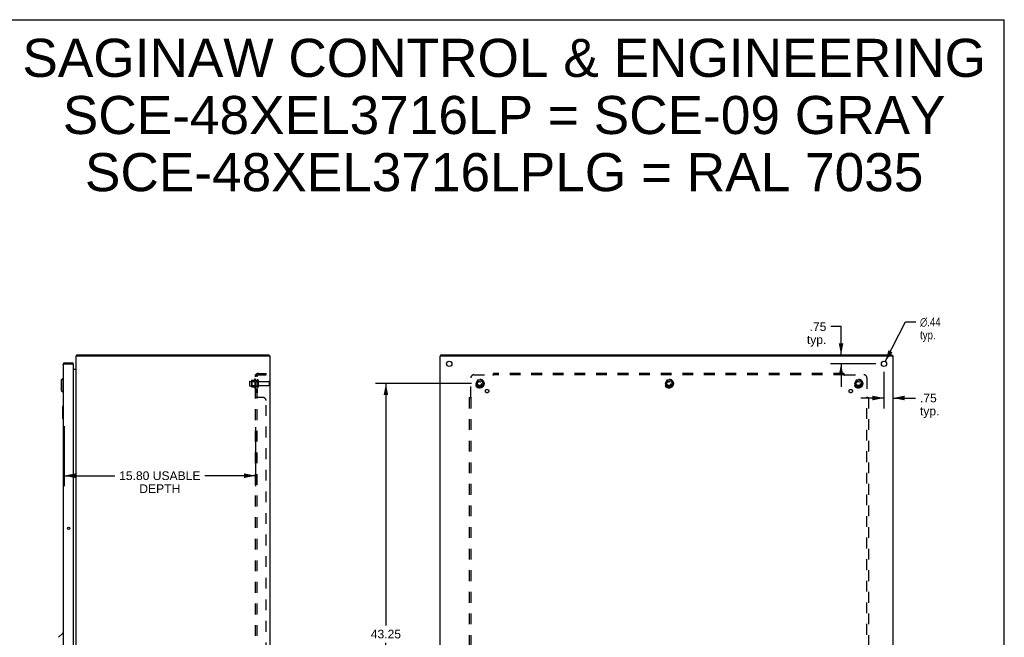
# Model space of a CAD drawing. Header units: inches. Extents: x 0 to 162, y 0 to 105.
# Tile 10 of 10: x 81 to 162, y 54 to 105. Entities that reach past the tile are written whole.
import ezdxf

# ---------------------------------------------------------------- set-up
doc = ezdxf.new("R2010")
doc.units = ezdxf.units.IN
doc.header["$LTSCALE"] = 8.904762
doc.header["$MEASUREMENT"] = 0
doc.linetypes.add('HIDDEN', pattern=[0.2, 0.1, -0.1])
doc.layers.get('0').update_dxf_attribs({"linetype": 'CONTINUOUS'})
for name, color, linetype in [('02___PRT_ALL_AXES', 7, 'CONTINUOUS'), ('BENT-SUB-8STUDS', 7, 'CONTINUOUS'), ('DEFAULT_2', 8, 'HIDDEN'), ('DIMENSIONS', 7, 'CONTINUOUS')]:
    doc.layers.add(name, color=color, linetype=linetype)
doc.styles.get("Standard").update_dxf_attribs({"font": 'arial.ttf'})
doc.styles.add('TEXTSTYLE_1', font='gdt', dxfattribs={"width": 0.8})
doc.dimstyles.new('DIMSTYLE_1', dxfattribs={"dimtxt": 0.714286, "dimasz": 0.952381, "dimexe": 0.09, "dimexo": 0.07, "dimgap": 0.0375, "dimtad": 0, "dimtih": 1, "dimtoh": 1, "dimzin": 4, "dimdsep": 46, "dimtxsty": 'Standard', "dimblk": '_FILLED', "dimblk1": '_FILLED', "dimblk2": '_FILLED', "dimcen": 0.09, "dimazin": 1, "dimtfac": 1, "dimtofl": 0, "dimtmove": 0, "dimatfit": 3, "dimldrblk": '_FILLED', "dimfxl": 0, "dimtolj": 1, "dimtzin": 4, "dimarcsym": 0})
doc.dimstyles.new('DIMSTYLE_2', dxfattribs={"dimtxt": 0.714286, "dimasz": 0.952381, "dimexe": 0.09, "dimexo": 0.07, "dimgap": 0.09, "dimtad": 0, "dimtih": 1, "dimtoh": 1, "dimzin": 4, "dimdsep": 46, "dimtxsty": 'Standard', "dimblk": '_FILLED', "dimblk1": '_FILLED', "dimblk2": '_FILLED', "dimcen": 0.09, "dimazin": 1, "dimtfac": 1, "dimtofl": 0, "dimtmove": 0, "dimatfit": 1, "dimldrblk": '_FILLED', "dimfxl": 0, "dimtolj": 1, "dimtzin": 4, "dimarcsym": 0})

# ---------------------------------------------------------------- blocks, each defined once
blk = doc.blocks.new('_FILLED')
at = {"color": 0, "linetype": 'ByBlock'}
blk.add_solid([(0, 0), (-1, 0.2), (-1, -0.2)], dxfattribs=at)
blk = doc.blocks.new('*D6')
at = {"layer": 'DIMENSIONS', "color": 2, "linetype": 'Continuous'}
for p, q in [((84.319, 71.233), (84.319, 66.289)), ((100.117, 71.158), (100.117, 66.289)), ((84.319, 67.146), (88.51, 67.146)), ((100.117, 67.146), (95.926, 67.146))]:
    blk.add_line(p, q, dxfattribs=at)
at = {"layer": 'DIMENSIONS', "color": 2, "linetype": 'Continuous', "xscale": 0.9523809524, "yscale": 0.9523809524, "zscale": 0.9523809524, "rotation": 180}
blk.add_blockref('_FILLED', (84.319, 67.146), dxfattribs=at)
at = {"layer": 'DIMENSIONS', "color": 2, "linetype": 'Continuous', "xscale": 0.9523809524, "yscale": 0.9523809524, "zscale": 0.9523809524}
blk.add_blockref('_FILLED', (100.117, 67.146), dxfattribs=at)
at = {"layer": 'DIMENSIONS', "color": 2, "linetype": 'Continuous', "insert": (92.218, 67.503), "char_height": 0.71429, "width": 6.70207, "attachment_point": 2, "line_spacing_factor": 0.9}
blk.add_mtext('15.80 USABLE\\PDEPTH', dxfattribs=at)
blk = doc.blocks.new('*D14')
at = {"layer": 'DIMENSIONS', "color": 2, "linetype": 'Continuous'}
for p, q in [((148.433, 79.441), (147.58, 79.441)), ((148.433, 77.121), (148.433, 79.441)), ((151.31, 76.371), (147.576, 76.371)), ((148.433, 76.371), (148.433, 74.466))]:
    blk.add_line(p, q, dxfattribs=at)
at = {"layer": 'DIMENSIONS', "color": 2, "linetype": 'Continuous', "xscale": 0.9523809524, "yscale": 0.9523809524, "zscale": 0.9523809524}
for p, rotation in [((148.433, 77.121), 270), ((148.433, 76.371), 90)]:
    blk.add_blockref('_FILLED', p, dxfattribs=dict(at, rotation=rotation))
at = {"layer": 'DIMENSIONS', "color": 2, "linetype": 'Continuous', "insert": (147.223, 79.798), "char_height": 0.7143, "width": 1.60648, "attachment_point": 3, "line_spacing_factor": 0.9}
blk.add_mtext('.75\\Ptyp.', dxfattribs=at)
blk = doc.blocks.new('*D15')
at = {"layer": 'DIMENSIONS', "color": 2, "linetype": 'Continuous'}
for p, q in [((151.977, 75.705), (151.977, 72.696)), ((151.977, 73.553), (150.072, 73.553)), ((152.727, 73.553), (154.587, 73.553))]:
    blk.add_line(p, q, dxfattribs=at)
at = {"layer": 'DIMENSIONS', "color": 2, "linetype": 'Continuous', "xscale": 0.9523809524, "yscale": 0.9523809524, "zscale": 0.9523809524}
blk.add_blockref('_FILLED', (151.977, 73.553), dxfattribs=at)
at = {"layer": 'DIMENSIONS', "color": 2, "linetype": 'Continuous', "xscale": 0.9523809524, "yscale": 0.9523809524, "zscale": 0.9523809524, "rotation": 180}
blk.add_blockref('_FILLED', (152.727, 73.553), dxfattribs=at)
at = {"layer": 'DIMENSIONS', "color": 2, "linetype": 'Continuous', "insert": (154.944, 73.91), "char_height": 0.7143, "width": 1.60648, "attachment_point": 1, "line_spacing_factor": 0.9}
blk.add_mtext('.75\\Ptyp.', dxfattribs=at)
blk = doc.blocks.new('*D16')
at = {"layer": 'DIMENSIONS', "color": 2, "linetype": 'Continuous'}
for p, q in [((152.077, 76.566), (153.761, 79.828)), ((153.761, 79.828), (154.595, 79.828))]:
    blk.add_line(p, q, dxfattribs=at)
at = {"layer": 'DIMENSIONS', "color": 2, "linetype": 'Continuous', "xscale": 0.9523809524, "yscale": 0.9523809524, "zscale": 0.9523809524, "rotation": 242.7033745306}
blk.add_blockref('_FILLED', (152.077, 76.566), dxfattribs=at)
at = {"layer": 'DIMENSIONS', "color": 2, "linetype": 'Continuous', "insert": (154.952, 80.185), "char_height": 0.71429, "width": 2.33847, "attachment_point": 1, "line_spacing_factor": 0.9, "style": 'TEXTSTYLE_1'}
blk.add_mtext('{\\fgdt;n}\\fArial;.44\\Ptyp.', dxfattribs=at)
blk = doc.blocks.new('*D17')
at = {"layer": 'BENT-SUB-8STUDS', "color": 2, "linetype": 'Continuous'}
for p, q in [((117.935, 74.746), (110.018, 74.746)), ((110.875, 74.746), (110.875, 54.797)), ((110.875, 31.496), (110.875, 53.368)), ((117.935, 31.496), (110.018, 31.496))]:
    blk.add_line(p, q, dxfattribs=at)
at = {"layer": 'BENT-SUB-8STUDS', "color": 2, "linetype": 'Continuous', "xscale": 0.9523809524, "yscale": 0.9523809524, "zscale": 0.9523809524}
for p, rotation in [((110.875, 74.746), 90), ((110.875, 31.496), 270)]:
    blk.add_blockref('_FILLED', p, dxfattribs=dict(at, rotation=rotation))
at = {"layer": 'BENT-SUB-8STUDS', "color": 2, "linetype": 'Continuous', "insert": (110.875, 54.44), "char_height": 0.7143, "width": 2.49602, "attachment_point": 2, "line_spacing_factor": 0.9}
blk.add_mtext('43.25', dxfattribs=at)

msp = doc.modelspace()

# ---------------------------------------------------------------- linework, layer by layer
at = {"color": 7, "linetype": 'Continuous'}
for p, q in [((0, 104.762), (161.905, 104.762)), ((161.905, 0), (161.905, 104.762)), ((84.361, 76.446), (84.361, 76.371)), ((85.069, 76.371), (85.069, 76.446)), ((85.355, 77.09), (85.38, 77.063)), ((85.38, 77.046), (85.38, 77.121)), ((101.254, 77.046), (101.254, 77.121)), ((115.415, 77.046), (115.415, 77.121)), ((152.664, 77.046), (152.664, 77.121)), ((85.069, 76.371), (85.054, 76.371)), ((84.087, 75.051), (84.205, 75.169)), ((84.087, 75.051), (84.087, 74.185)), ((84.205, 75.169), (84.205, 74.066)), ((84.205, 75.169), (84.244, 75.169)), ((84.087, 74.185), (84.205, 74.066)), ((84.205, 74.066), (84.244, 74.066)), ((84.184, 72.856), (84.184, 71.886)), ((84.199, 72.871), (84.244, 72.871)), ((84.231, 72.771), (84.231, 71.971)), ((84.199, 71.871), (84.244, 71.871)), ((83.856, 53.816), (84.154, 54.114)), ((84.244, 54.125), (84.182, 54.125))]:
    msp.add_line(p, q, dxfattribs=at)
at = {"color": 3, "linetype": 'Continuous'}
for p, q in [((84.361, 76.446), (85.069, 76.446)), ((85.317, 29.196), (85.317, 77.046)), ((85.317, 77.046), (101.317, 77.046)), ((85.38, 77.121), (101.254, 77.121)), ((101.317, 29.196), (101.317, 77.046)), ((115.352, 29.196), (115.352, 77.046)), ((115.352, 77.046), (152.727, 77.046)), ((115.415, 77.121), (152.664, 77.121)), ((152.727, 29.196), (152.727, 77.046)), ((84.244, 76.329), (84.244, 29.913)), ((84.299, 76.356), (84.304, 76.358)), ((84.304, 76.358), (84.31, 76.359)), ((84.31, 76.359), (84.316, 76.361)), ((84.316, 76.361), (84.322, 76.362)), ((84.322, 76.362), (84.329, 76.364)), ((84.329, 76.364), (84.338, 76.366)), ((84.338, 76.366), (84.361, 76.371)), ((84.361, 76.371), (85.054, 76.371)), ((85.069, 76.356), (85.069, 29.886)), ((85.069, 75.946), (85.31, 75.946))]:
    msp.add_line(p, q, dxfattribs=at)
for points in [[(85.355, 77.09), (85.356, 77.092), (85.358, 77.094), (85.359, 77.096), (85.361, 77.098), (85.362, 77.1), (85.363, 77.102), (85.366, 77.107)], [(85.366, 77.107), (85.367, 77.109), (85.368, 77.111), (85.369, 77.113), (85.371, 77.115), (85.372, 77.117), (85.373, 77.118), (85.374, 77.119), (85.376, 77.12), (85.377, 77.121), (85.378, 77.121), (85.379, 77.121), (85.38, 77.121)], [(84.244, 76.329), (84.244, 76.33), (84.244, 76.331), (84.244, 76.331), (84.245, 76.332), (84.245, 76.333), (84.246, 76.334), (84.246, 76.334), (84.247, 76.335), (84.248, 76.336), (84.249, 76.337), (84.25, 76.337), (84.251, 76.338), (84.252, 76.339), (84.253, 76.34), (84.254, 76.34), (84.256, 76.341), (84.257, 76.342), (84.259, 76.343), (84.26, 76.343), (84.262, 76.344), (84.264, 76.345), (84.266, 76.346), (84.268, 76.346), (84.27, 76.347), (84.272, 76.348), (84.274, 76.349), (84.276, 76.349), (84.278, 76.35), (84.281, 76.351), (84.283, 76.352), (84.286, 76.352), (84.288, 76.353), (84.291, 76.354), (84.293, 76.355), (84.296, 76.355), (84.299, 76.356)], [(85.31, 75.965), (85.31, 75.965), (85.31, 75.964), (85.31, 75.964), (85.31, 75.963), (85.31, 75.962), (85.31, 75.961), (85.311, 75.96), (85.312, 75.959), (85.312, 75.957)], [(85.31, 75.946), (85.31, 75.947), (85.31, 75.949), (85.31, 75.95), (85.31, 75.951), (85.31, 75.953), (85.311, 75.954), (85.312, 75.956), (85.312, 75.957)], [(85.312, 75.957), (85.313, 75.959), (85.314, 75.96), (85.315, 75.962), (85.316, 75.963), (85.316, 75.965), (85.317, 75.966)]]:
    msp.add_lwpolyline(points, dxfattribs=at)
at = {"color": 7, "linetype": 'Continuous'}
for points in [[(84.229, 72.807), (84.23, 72.802), (84.23, 72.796), (84.23, 72.79), (84.231, 72.784), (84.231, 72.777), (84.231, 72.771)], [(84.231, 71.971), (84.231, 71.965), (84.231, 71.959), (84.23, 71.953), (84.23, 71.947), (84.23, 71.941), (84.229, 71.935)]]:
    msp.add_lwpolyline(points, dxfattribs=at)
at = {"color": 3, "linetype": 'Continuous'}
for centre, radius, start, end in [((84.361, 76.329), 0.117, 90, 180), ((85.434, 77.004), 0.117, 132.55692, 158.95735), ((85.054, 76.356), 0.015, 0, 90), ((85.275, 75.988), 0.042, 270, 340.13812)]:
    msp.add_arc(centre, radius, start, end, dxfattribs=at)
at = {"color": 7, "linetype": 'Continuous'}
for centre, radius, start, end in [((84.361, 76.329), 0.042, 90, 115.8435), ((84.199, 72.856), 0.015, 90, 180), ((84.229, 72.856), 0.015, 0, 90), ((84.199, 71.886), 0.015, 180, 270), ((84.229, 71.886), 0.015, 270, 360), ((84.182, 54.086), 0.0394, 90, 135)]:
    msp.add_arc(centre, radius, start, end, dxfattribs=at)
at = {"layer": '02___PRT_ALL_AXES', "color": 8, "linetype": 'HIDDEN'}
for p, q in [((99.647, 74.929), (100.242, 74.929)), ((100.047, 75.102), (100.047, 74.39)), ((100.117, 74.996), (100.117, 75.08)), ((100.117, 74.996), (100.117, 74.496)), ((100.242, 74.996), (100.117, 74.996)), ((100.242, 74.996), (100.242, 74.496)), ((100.411, 74.912), (101.212, 74.912)), ((99.647, 74.563), (100.242, 74.563)), ((100.117, 74.412), (100.117, 74.496)), ((100.242, 74.496), (100.117, 74.496)), ((100.117, 74.268), (100.117, 73.987)), ((100.242, 74.268), (100.117, 74.268)), ((100.242, 73.987), (100.117, 73.987)), ((100.242, 74.268), (100.242, 73.987)), ((100.411, 74.58), (101.212, 74.58))]:
    msp.add_line(p, q, dxfattribs=at)
at = {"layer": '02___PRT_ALL_AXES', "color": 3, "linetype": 'Continuous'}
for centre, radius in [((116.102, 76.371), 0.219), ((151.977, 76.371), 0.219), ((84.697, 62.813), 0.094)]:
    msp.add_circle(centre, radius, dxfattribs=at)
at = {"layer": '02___PRT_ALL_AXES', "color": 8, "linetype": 'HIDDEN'}
for centre, radius in [((118.602, 74.746), 0.372), ((118.602, 74.746), 0.356), ((118.602, 74.746), 0.25), ((118.602, 74.746), 0.183), ((134.227, 74.746), 0.372), ((134.227, 74.746), 0.356), ((134.227, 74.746), 0.25), ((134.227, 74.746), 0.183), ((149.852, 74.746), 0.372), ((149.852, 74.746), 0.356), ((149.852, 74.746), 0.25), ((149.852, 74.746), 0.183), ((119.221, 74.127), 0.141), ((149.233, 74.127), 0.141)]:
    msp.add_circle(centre, radius, dxfattribs=at)
for centre, radius, start, end in [((100.647, 74.746), 0.698, 149.33687, 156.03207), ((100.079, 75.08), 0.0384, 0, 145.55034), ((100.647, 74.746), 0.698, 203.96793, 210.66313), ((100.079, 74.412), 0.0384, 214.44966, 360)]:
    msp.add_arc(centre, radius, start, end, dxfattribs=at)
at = {"layer": 'DEFAULT_2', "color": 8, "linetype": 'HIDDEN'}
for p, q in [((100.354, 75.59), (100.992, 75.59)), ((100.992, 75.465), (100.992, 75.59)), ((119.758, 75.424), (119.758, 75.59)), ((148.696, 75.59), (119.758, 75.59)), ((148.696, 75.424), (148.696, 75.59)), ((99.617, 74.899), (99.617, 74.593)), ((99.781, 75.002), (99.781, 74.491)), ((99.801, 74.93), (99.781, 74.95)), ((99.792, 75.024), (100.019, 75.024)), ((99.801, 74.93), (99.801, 74.563)), ((100.097, 74.93), (99.801, 74.93)), ((100.097, 74.93), (100.117, 74.95)), ((100.097, 74.93), (100.097, 74.563)), ((100.117, 30.777), (100.117, 75.465)), ((100.242, 75.465), (100.117, 75.465)), ((100.171, 75.503), (100.268, 75.424)), ((100.204, 75.46), (100.205, 75.46)), ((100.205, 75.46), (100.207, 75.459)), ((100.207, 75.459), (100.209, 75.459)), ((100.242, 30.777), (100.242, 75.465)), ((100.348, 75.011), (100.348, 74.482)), ((100.354, 75.465), (100.992, 75.465)), ((101.242, 74.882), (101.242, 74.61)), ((117.883, 73.625), (117.883, 75.215)), ((118.133, 75.465), (119.723, 75.465)), ((118.439, 75.019), (118.285, 74.751)), ((118.757, 75.024), (118.448, 75.024)), ((118.92, 74.751), (118.765, 75.019)), ((119.736, 75.445), (119.732, 75.452)), ((148.696, 75.465), (119.758, 75.465)), ((134.064, 75.019), (133.91, 74.751)), ((134.382, 75.024), (134.073, 75.024)), ((134.545, 74.751), (134.39, 75.019)), ((148.731, 75.465), (150.321, 75.465)), ((149.689, 75.019), (149.535, 74.751)), ((150.007, 75.024), (149.698, 75.024)), ((150.17, 74.751), (150.015, 75.019)), ((150.571, 75.215), (150.571, 73.625)), ((99.801, 74.563), (99.781, 74.543)), ((99.792, 74.469), (100.019, 74.469)), ((100.097, 74.563), (99.801, 74.563)), ((100.097, 74.563), (100.117, 74.543)), ((118.285, 74.741), (118.439, 74.474)), ((118.757, 74.469), (118.448, 74.469)), ((118.765, 74.474), (118.92, 74.741)), ((133.91, 74.741), (134.064, 74.474)), ((134.382, 74.469), (134.073, 74.469)), ((134.39, 74.474), (134.545, 74.741)), ((149.535, 74.741), (149.689, 74.474)), ((150.007, 74.469), (149.698, 74.469)), ((150.015, 74.474), (150.17, 74.741)), ((100.242, 73.625), (100.117, 73.625)), ((100.14, 73.605), (100.136, 73.607)), ((100.143, 73.604), (100.139, 73.606)), ((100.742, 73.59), (100.171, 73.59)), ((100.992, 32.902), (100.992, 73.34)), ((117.758, 73.59), (117.758, 32.652)), ((117.758, 73.59), (117.924, 73.59)), ((117.883, 73.59), (117.883, 32.652)), ((150.53, 73.59), (150.696, 73.59)), ((150.551, 73.612), (150.558, 73.616)), ((150.571, 32.652), (150.571, 73.59)), ((150.696, 73.59), (150.696, 32.652))]:
    msp.add_line(p, q, dxfattribs=at)
for points in [[(100.139, 75.485), (100.136, 75.484), (100.133, 75.482), (100.131, 75.481), (100.128, 75.479), (100.125, 75.478), (100.123, 75.476), (100.121, 75.474), (100.12, 75.473), (100.119, 75.471), (100.118, 75.469), (100.117, 75.468), (100.117, 75.466), (100.117, 75.465)], [(100.171, 75.503), (100.169, 75.501), (100.167, 75.5), (100.165, 75.498), (100.162, 75.496), (100.159, 75.494), (100.156, 75.493), (100.153, 75.491), (100.149, 75.489), (100.146, 75.488), (100.139, 75.485)], [(100.186, 75.465), (100.185, 75.465), (100.185, 75.465), (100.184, 75.465), (100.184, 75.465), (100.183, 75.465), (100.183, 75.465), (100.183, 75.465), (100.182, 75.465), (100.182, 75.465)], [(100.182, 75.465), (100.182, 75.465), (100.182, 75.465), (100.183, 75.465), (100.183, 75.465), (100.183, 75.465), (100.183, 75.465), (100.184, 75.465), (100.184, 75.465), (100.185, 75.465), (100.185, 75.465), (100.186, 75.465), (100.186, 75.464), (100.187, 75.464), (100.187, 75.464), (100.188, 75.464), (100.189, 75.464), (100.189, 75.464), (100.19, 75.464), (100.19, 75.464), (100.191, 75.464), (100.192, 75.463), (100.192, 75.463), (100.193, 75.463), (100.194, 75.463), (100.195, 75.463), (100.195, 75.463), (100.196, 75.462), (100.197, 75.462), (100.198, 75.462), (100.198, 75.462), (100.199, 75.462), (100.2, 75.461), (100.201, 75.461), (100.201, 75.461), (100.202, 75.461), (100.203, 75.461), (100.204, 75.46)], [(100.209, 75.459), (100.21, 75.458), (100.211, 75.458), (100.212, 75.458), (100.213, 75.457), (100.214, 75.457), (100.215, 75.457), (100.216, 75.456), (100.217, 75.456), (100.218, 75.456), (100.219, 75.455), (100.22, 75.455), (100.221, 75.454), (100.222, 75.454), (100.223, 75.454), (100.224, 75.453), (100.225, 75.453), (100.226, 75.452), (100.227, 75.452), (100.228, 75.452), (100.228, 75.451), (100.229, 75.451), (100.23, 75.45), (100.231, 75.45), (100.232, 75.449), (100.233, 75.449), (100.234, 75.449), (100.235, 75.448), (100.236, 75.448), (100.236, 75.447), (100.237, 75.447), (100.238, 75.447), (100.239, 75.446), (100.239, 75.446), (100.24, 75.446), (100.241, 75.445), (100.241, 75.445), (100.242, 75.444), (100.243, 75.444), (100.243, 75.444), (100.244, 75.443), (100.244, 75.443), (100.245, 75.443), (100.245, 75.442), (100.246, 75.442), (100.246, 75.442), (100.246, 75.442)], [(100.257, 75.441), (100.255, 75.443), (100.253, 75.445), (100.251, 75.447), (100.25, 75.449), (100.248, 75.452), (100.246, 75.454), (100.245, 75.456), (100.244, 75.458), (100.243, 75.46), (100.242, 75.462), (100.242, 75.463), (100.242, 75.465)], [(100.246, 75.442), (100.246, 75.442), (100.246, 75.442), (100.246, 75.442), (100.246, 75.442), (100.246, 75.442), (100.245, 75.443), (100.245, 75.443), (100.245, 75.443), (100.244, 75.443), (100.244, 75.444), (100.243, 75.444), (100.243, 75.444), (100.242, 75.445)], [(100.268, 75.424), (100.268, 75.425), (100.268, 75.425), (100.268, 75.426), (100.268, 75.427), (100.268, 75.428), (100.267, 75.429), (100.266, 75.43), (100.265, 75.431), (100.264, 75.433), (100.263, 75.434), (100.262, 75.436), (100.26, 75.437), (100.257, 75.441)], [(119.734, 75.476), (119.732, 75.474), (119.73, 75.473), (119.729, 75.471), (119.727, 75.469), (119.726, 75.468), (119.724, 75.466), (119.723, 75.465)], [(119.732, 75.452), (119.731, 75.454), (119.73, 75.456), (119.728, 75.458), (119.727, 75.46), (119.726, 75.462), (119.724, 75.463), (119.723, 75.465)], [(119.741, 75.484), (119.737, 75.479), (119.734, 75.476)], [(119.758, 75.424), (119.757, 75.425), (119.755, 75.425), (119.754, 75.426), (119.752, 75.427), (119.751, 75.428), (119.749, 75.429), (119.748, 75.43), (119.747, 75.431), (119.745, 75.433), (119.744, 75.434), (119.743, 75.436), (119.741, 75.437), (119.74, 75.439), (119.739, 75.441), (119.738, 75.443), (119.736, 75.445)], [(119.758, 75.503), (119.757, 75.501), (119.756, 75.5), (119.754, 75.498), (119.753, 75.496), (119.751, 75.494), (119.75, 75.493), (119.748, 75.491), (119.747, 75.489), (119.746, 75.488), (119.744, 75.486), (119.743, 75.485), (119.741, 75.484)], [(148.696, 75.503), (148.697, 75.501), (148.699, 75.5), (148.7, 75.498), (148.702, 75.496), (148.703, 75.494), (148.705, 75.493), (148.706, 75.491), (148.707, 75.489), (148.709, 75.488), (148.71, 75.486), (148.712, 75.485), (148.713, 75.484), (148.717, 75.479)], [(148.696, 75.424), (148.698, 75.425), (148.699, 75.425), (148.701, 75.426), (148.702, 75.427), (148.704, 75.428), (148.705, 75.429), (148.706, 75.43), (148.708, 75.431), (148.709, 75.433), (148.711, 75.434), (148.712, 75.436), (148.713, 75.437), (148.714, 75.439), (148.716, 75.441), (148.717, 75.443), (148.718, 75.445), (148.722, 75.452)], [(148.717, 75.479), (148.721, 75.476), (148.722, 75.474), (148.724, 75.473), (148.726, 75.471), (148.727, 75.469), (148.729, 75.468), (148.73, 75.466), (148.731, 75.465)], [(148.722, 75.452), (148.723, 75.454), (148.725, 75.456), (148.726, 75.458), (148.727, 75.46), (148.729, 75.462), (148.73, 75.463), (148.731, 75.465)], [(100.136, 73.607), (100.133, 73.608), (100.13, 73.61), (100.127, 73.612), (100.125, 73.614), (100.122, 73.615), (100.12, 73.617), (100.119, 73.619), (100.118, 73.621), (100.117, 73.622), (100.117, 73.624), (100.117, 73.625)], [(100.133, 73.608), (100.131, 73.61), (100.128, 73.611), (100.125, 73.613), (100.123, 73.615), (100.121, 73.616), (100.12, 73.618), (100.119, 73.62), (100.118, 73.621), (100.117, 73.623), (100.117, 73.624), (100.117, 73.625)], [(100.169, 73.591), (100.167, 73.593), (100.165, 73.594), (100.162, 73.596), (100.159, 73.597), (100.156, 73.599), (100.153, 73.6), (100.143, 73.604)], [(100.171, 73.59), (100.169, 73.591), (100.167, 73.593), (100.164, 73.595), (100.161, 73.596), (100.158, 73.598), (100.154, 73.599), (100.151, 73.601)], [(100.245, 73.619), (100.244, 73.62), (100.243, 73.621), (100.242, 73.623), (100.242, 73.624), (100.242, 73.625)], [(100.25, 73.615), (100.248, 73.616), (100.246, 73.617), (100.245, 73.619), (100.244, 73.62), (100.243, 73.621), (100.242, 73.623), (100.242, 73.624), (100.242, 73.625)], [(100.268, 73.596), (100.268, 73.598), (100.267, 73.599), (100.266, 73.6), (100.265, 73.602), (100.264, 73.603), (100.263, 73.605), (100.262, 73.606), (100.26, 73.607), (100.258, 73.608), (100.257, 73.61), (100.255, 73.611), (100.253, 73.612), (100.251, 73.613), (100.25, 73.615), (100.248, 73.616), (100.246, 73.617)], [(100.268, 73.59), (100.268, 73.592), (100.268, 73.593), (100.268, 73.595), (100.268, 73.596), (100.268, 73.598), (100.267, 73.599), (100.266, 73.6), (100.265, 73.602), (100.264, 73.603), (100.263, 73.605), (100.262, 73.606), (100.26, 73.607), (100.258, 73.608)], [(100.268, 73.59), (100.268, 73.592), (100.268, 73.593), (100.268, 73.595)], [(117.845, 73.59), (117.847, 73.591), (117.849, 73.593), (117.851, 73.595), (117.853, 73.596), (117.855, 73.598), (117.857, 73.599), (117.858, 73.601), (117.86, 73.602), (117.862, 73.604), (117.863, 73.605), (117.865, 73.607)], [(117.865, 73.607), (117.871, 73.614), (117.873, 73.615), (117.875, 73.617), (117.877, 73.619), (117.879, 73.621), (117.88, 73.622), (117.882, 73.624), (117.883, 73.625)], [(117.897, 73.616), (117.895, 73.617), (117.892, 73.619), (117.89, 73.62), (117.888, 73.621), (117.887, 73.623), (117.885, 73.624), (117.883, 73.625)], [(117.924, 73.59), (117.924, 73.592), (117.923, 73.593), (117.922, 73.595), (117.921, 73.596), (117.92, 73.598), (117.919, 73.599), (117.918, 73.6), (117.917, 73.602), (117.916, 73.603), (117.914, 73.605), (117.912, 73.606), (117.911, 73.607), (117.909, 73.608), (117.907, 73.61), (117.905, 73.611), (117.903, 73.612), (117.897, 73.616)], [(150.53, 73.59), (150.531, 73.592), (150.531, 73.593), (150.532, 73.595), (150.533, 73.596), (150.534, 73.598), (150.535, 73.599), (150.536, 73.6), (150.537, 73.602), (150.539, 73.603), (150.54, 73.605), (150.542, 73.606), (150.543, 73.607), (150.545, 73.608), (150.547, 73.61), (150.549, 73.611), (150.551, 73.612)], [(150.558, 73.616), (150.56, 73.617), (150.562, 73.619), (150.564, 73.62), (150.566, 73.621), (150.568, 73.623), (150.569, 73.624), (150.571, 73.625)], [(150.582, 73.615), (150.58, 73.616), (150.579, 73.618), (150.577, 73.62), (150.575, 73.621), (150.574, 73.623), (150.572, 73.624), (150.571, 73.625)], [(150.59, 73.607), (150.585, 73.611), (150.582, 73.615)], [(150.609, 73.59), (150.607, 73.591), (150.606, 73.593), (150.604, 73.594), (150.602, 73.596), (150.6, 73.597), (150.598, 73.599), (150.597, 73.6), (150.595, 73.601), (150.594, 73.603), (150.592, 73.604), (150.591, 73.606), (150.59, 73.607)]]:
    msp.add_lwpolyline(points, dxfattribs=at)
for centre, radius in [((118.602, 74.746), 0.318), ((118.602, 74.746), 0.204), ((118.602, 74.746), 0.183), ((118.602, 74.746), 0.183), ((118.602, 74.746), 0.166), ((134.227, 74.746), 0.318), ((134.227, 74.746), 0.204), ((134.227, 74.746), 0.183), ((134.227, 74.746), 0.183), ((134.227, 74.746), 0.166), ((149.852, 74.746), 0.318), ((149.852, 74.746), 0.204), ((149.852, 74.746), 0.183), ((149.852, 74.746), 0.183), ((149.852, 74.746), 0.166)]:
    msp.add_circle(centre, radius, dxfattribs=at)
for centre, radius, start, end in [((100.354, 75.353), 0.237, 90, 180), ((99.647, 74.899), 0.03, 90, 180), ((99.922, 75.002), 0.141, 174.79195, 180), ((99.792, 75.014), 0.01, 90, 174.80617), ((100.001, 75.034), 0.01, 270, 336.03207), ((100.354, 75.353), 0.112, 90, 180), ((100.295, 75.011), 0.053, 0, 180), ((100.411, 74.975), 0.0625, 180, 270), ((101.212, 74.882), 0.03, 0, 90), ((118.133, 75.215), 0.25, 90, 180), ((118.293, 74.746), 0.01, 150.01268, 209.98829), ((118.448, 75.014), 0.01, 90.01235, 149.98915), ((118.757, 75.014), 0.01, 30.01204, 89.98872), ((118.911, 74.746), 0.01, 330.01268, 29.98829), ((133.918, 74.746), 0.01, 150.01268, 209.98829), ((134.073, 75.014), 0.01, 90.01235, 149.98915), ((134.382, 75.014), 0.01, 30.01204, 89.98872), ((134.536, 74.746), 0.01, 330.01268, 29.98829), ((149.543, 74.746), 0.01, 150.01268, 209.98829), ((149.698, 75.014), 0.01, 90.01235, 149.98915), ((150.007, 75.014), 0.01, 30.01204, 89.98872), ((150.161, 74.746), 0.01, 330.01268, 29.98829), ((150.321, 75.215), 0.25, 0, 90), ((99.647, 74.593), 0.03, 180, 270), ((99.922, 74.491), 0.141, 180, 185.20805), ((99.792, 74.479), 0.01, 185.19383, 270), ((100.001, 74.459), 0.01, 23.96793, 90), ((100.295, 74.482), 0.053, 180, 360), ((100.411, 74.518), 0.0625, 90, 180), ((101.212, 74.61), 0.03, 270, 360), ((118.448, 74.479), 0.01, 210.01204, 269.98872), ((118.757, 74.479), 0.01, 270.01235, 329.98915), ((134.073, 74.479), 0.01, 210.01204, 269.98872), ((134.382, 74.479), 0.01, 270.01235, 329.98915), ((149.698, 74.479), 0.01, 210.01204, 269.98872), ((150.007, 74.479), 0.01, 270.01235, 329.98915), ((100.742, 73.34), 0.25, 0, 90)]:
    msp.add_arc(centre, radius, start, end, dxfattribs=at)

# ---------------------------------------------------------------- texts
at = {"layer": 'DIMENSIONS', "color": 2, "linetype": 'Continuous', "insert": (120.635, 103.187), "char_height": 3.14286, "width": 79.37759, "attachment_point": 2, "line_spacing_factor": 0.9}
msp.add_mtext('SAGINAW CONTROL & ENGINEERING\\PSCE-48XEL3716LP = SCE-09 GRAY\\PSCE-48XEL3716LPLG = RAL 7035', dxfattribs=at)

# ---------------------------------------------------------------- dimensions: what is measured, and where the dimension line sits
at = {"layer": 'BENT-SUB-8STUDS', "color": 2, "linetype": 'Continuous'}
dim = msp.add_linear_dim(base=(110.875, 31.496), p1=(118.005, 74.746), p2=(118.005, 31.496), angle=270, dimstyle='DIMSTYLE_1', dxfattribs=at)
dim.commit()
dim.dimension.update_dxf_attribs({"geometry": '*D17', "text_midpoint": (110.859, 54.079), "dimtype": 160})
at = {"layer": 'DIMENSIONS', "color": 2, "linetype": 'Continuous'}
for base, p1, p2, angle, text, picture, middle in [((148.433, 77.121), (151.38, 76.371), (152.584, 77.121), 90, '<>\\Ptyp.', '*D14', (146.42, 78.905)), ((151.977, 73.553), (152.727, 77.046), (151.977, 75.775), 180, '<>\\Ptyp.', '*D15', (155.747, 73.017)), ((84.319, 67.146), (100.117, 71.228), (84.319, 71.303), 180, '<> USABLE\\PDEPTH', '*D6', (92.218, 66.61))]:
    dim = msp.add_linear_dim(base=base, p1=p1, p2=p2, angle=angle, text=text, dimstyle='DIMSTYLE_1', dxfattribs=at)
    dim.commit()
    dim.dimension.update_dxf_attribs({"geometry": picture, "text_midpoint": middle, "dimtype": 160})
dim = msp.add_diameter_dim_2p(p1=(152.077, 76.566), p2=(151.877, 76.177), text='%%c<>\\Ptyp.', dimstyle='DIMSTYLE_2', override={"dimpost": '<>'}, dxfattribs=at)
dim.commit()
dim.dimension.update_dxf_attribs({"geometry": '*D16', "text_midpoint": (156.121, 79.292), "dimtype": 163})

doc.saveas('drawing.dxf')
